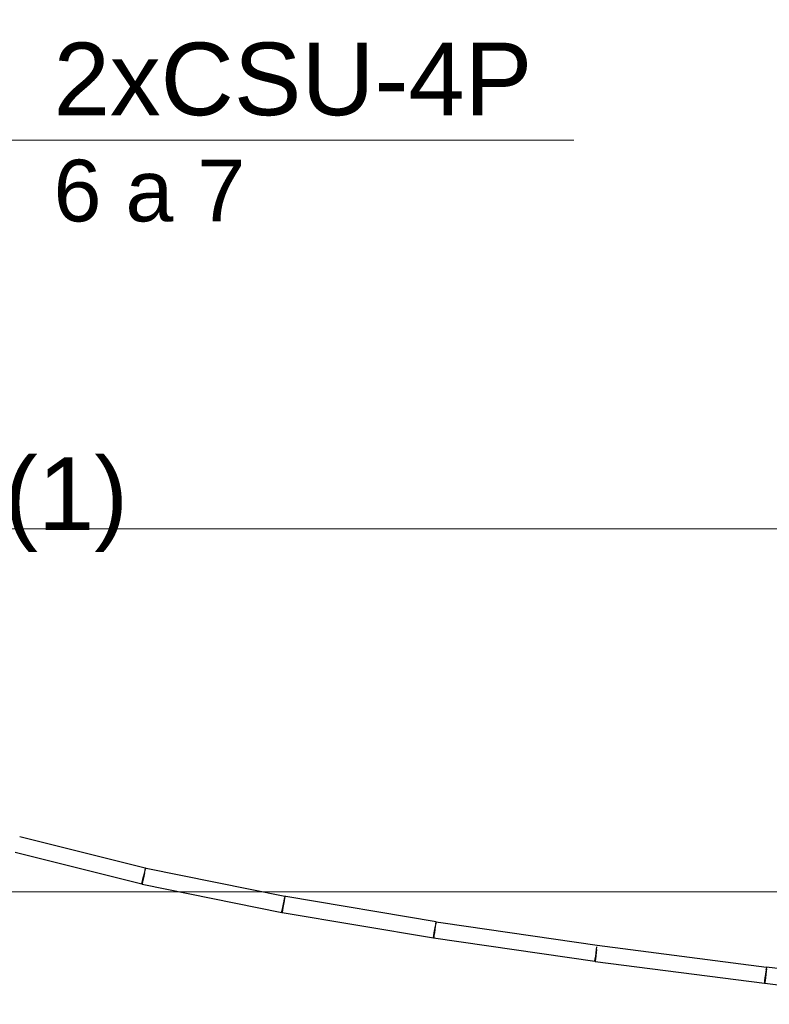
# Model space of a CAD drawing. Header units: millimetres. Extents: x 4476663 to 4477054, y -30323851 to -30323414.
# Tile 213 of 256: x 4476895.01 to 4476897.07, y -30323530.18 to -30323527.47. Entities that reach past the tile are written whole.
import ezdxf

# ---------------------------------------------------------------- set-up
doc = ezdxf.new("R2010")
doc.units = ezdxf.units.MM
doc.linetypes.add('NULL', pattern=[0])
for name, color, linetype, lineweight in [('CE-Condutos (Teto)', 1, 'Continuous', 25), ('CE-Textos fios', 7, 'Continuous', 9), ('IFC-Parede padrão-Contorno', 44, 'Continuous', 5), ('Textos', 7, 'Continuous', 9)]:
    doc.layers.add(name, color=color, linetype=linetype, lineweight=lineweight)
doc.styles.add('ARIAL', font='arial.ttf')

msp = doc.modelspace()

# ---------------------------------------------------------------- linework, layer by layer
at = {"layer": 'CE-Condutos (Teto)'}
for p, q in [((4476895.3538, -30323529.8034), (4476895.0076, -30323529.7169)), ((4476894.9953, -30323529.7597), (4476895.344, -30323529.8469)), ((4476895.3536, -30323529.8044), (4476895.3527, -30323529.8089)), ((4476895.3533, -30323529.8098), (4476895.3545, -30323529.805)), ((4476895.3548, -30323529.8037), (4476895.3538, -30323529.8034)), ((4476895.3564, -30323529.8041), (4476895.3538, -30323529.8036)), ((4476895.3545, -30323529.805), (4476895.3548, -30323529.8038)), ((4476895.3548, -30323529.8038), (4476895.3548, -30323529.8037)), ((4476895.7383, -30323529.8813), (4476895.3564, -30323529.8041)), ((4476895.347, -30323529.8349), (4476895.3492, -30323529.8261)), ((4476895.3494, -30323529.8252), (4476895.3476, -30323529.8341)), ((4476895.3492, -30323529.8261), (4476895.3494, -30323529.8253)), ((4476895.3512, -30323529.8162), (4476895.3494, -30323529.8252)), ((4476895.3494, -30323529.8253), (4476895.3514, -30323529.8173)), ((4476895.3514, -30323529.8173), (4476895.3533, -30323529.8098)), ((4476895.344, -30323529.8469), (4476895.3441, -30323529.8463)), ((4476895.3441, -30323529.8463), (4476895.3452, -30323529.842)), ((4476895.3452, -30323529.8462), (4476895.3449, -30323529.8472)), ((4476895.3449, -30323529.8472), (4476895.7302, -30323529.9251)), ((4476895.3452, -30323529.842), (4476895.347, -30323529.8349)), ((4476895.3461, -30323529.8415), (4476895.3452, -30323529.8462)), ((4476895.3476, -30323529.8341), (4476895.3461, -30323529.8415)), ((4476895.7375, -30323529.8862), (4476895.7363, -30323529.8934)), ((4476895.7364, -30323529.8941), (4476895.7379, -30323529.8867)), ((4476895.7382, -30323529.8819), (4476895.7375, -30323529.8862)), ((4476895.739, -30323529.8814), (4476895.7383, -30323529.8813)), ((4476895.7415, -30323529.8819), (4476895.7383, -30323529.8814)), ((4476895.739, -30323529.8815), (4476895.739, -30323529.8814)), ((4476896.1555, -30323529.9516), (4476895.7415, -30323529.8819)), ((4476895.7313, -30323529.9194), (4476895.7328, -30323529.9119)), ((4476895.7332, -30323529.9113), (4476895.7319, -30323529.919)), ((4476895.7328, -30323529.9119), (4476895.7346, -30323529.903)), ((4476895.7348, -30323529.9023), (4476895.7332, -30323529.9113)), ((4476895.7346, -30323529.903), (4476895.7364, -30323529.8941)), ((4476895.7363, -30323529.8934), (4476895.7348, -30323529.9023)), ((4476895.7302, -30323529.9251), (4476895.7304, -30323529.924)), ((4476895.7304, -30323529.924), (4476895.7313, -30323529.9194)), ((4476895.7311, -30323529.9239), (4476895.7309, -30323529.9253)), ((4476895.7309, -30323529.9253), (4476896.1481, -30323529.9955)), ((4476895.7319, -30323529.919), (4476895.7311, -30323529.9239)), ((4476896.1533, -30323529.9631), (4476896.152, -30323529.972)), ((4476896.152, -30323529.9725), (4476896.1535, -30323529.9636)), ((4476896.1543, -30323529.956), (4476896.1533, -30323529.9631)), ((4476896.1549, -30323529.952), (4476896.1543, -30323529.956)), ((4476896.1547, -30323529.9564), (4476896.1554, -30323529.9522)), ((4476896.1748, -30323529.9548), (4476896.1549, -30323529.952)), ((4476896.1554, -30323529.952), (4476896.1555, -30323529.9516)), ((4476896.5995, -30323530.0164), (4476896.1748, -30323529.9548)), ((4476896.1481, -30323529.9955), (4476896.1483, -30323529.9941)), ((4476896.1483, -30323529.9941), (4476896.1491, -30323529.9892)), ((4476896.1488, -30323529.994), (4476896.1486, -30323529.9956)), ((4476896.1486, -30323529.9956), (4476896.5932, -30323530.06)), ((4476896.1496, -30323529.9889), (4476896.1488, -30323529.994)), ((4476896.1491, -30323529.9892), (4476896.1504, -30323529.9816)), ((4476896.1507, -30323529.9811), (4476896.1496, -30323529.9889)), ((4476896.1504, -30323529.9816), (4476896.152, -30323529.9725)), ((4476896.152, -30323529.972), (4476896.1507, -30323529.9811)), ((4476896.5979, -30323530.0275), (4476896.5989, -30323530.0205)), ((4476897.0665, -30323530.0766), (4476896.5992, -30323530.0162)), ((4476896.5992, -30323530.0162), (4476896.5992, -30323530.0163)), ((4476896.5942, -30323530.0533), (4476896.5953, -30323530.0455)), ((4476896.5955, -30323530.0452), (4476896.5945, -30323530.0531)), ((4476896.5953, -30323530.0455), (4476896.5966, -30323530.0364)), ((4476896.5967, -30323530.0361), (4476896.5955, -30323530.0452)), ((4476896.5966, -30323530.0364), (4476896.5979, -30323530.0275)), ((4476896.5978, -30323530.0272), (4476896.5967, -30323530.0361)), ((4476896.5932, -30323530.06), (4476896.5934, -30323530.0585)), ((4476896.5934, -30323530.0585), (4476896.5942, -30323530.0533)), ((4476896.5938, -30323530.0584), (4476896.5936, -30323530.0601)), ((4476896.5936, -30323530.0601), (4476897.061, -30323530.1204)), ((4476896.5945, -30323530.0531), (4476896.5938, -30323530.0584)), ((4476897.0662, -30323530.0805), (4476897.0667, -30323530.0766)), ((4476897.5521, -30323530.1345), (4476897.0665, -30323530.0765)), ((4476897.0665, -30323530.0765), (4476897.0665, -30323530.0766)), ((4476897.0667, -30323530.0766), (4476897.0665, -30323530.0766)), ((4476897.0629, -30323530.1056), (4476897.0641, -30323530.0964)), ((4476897.0641, -30323530.0962), (4476897.063, -30323530.1054)), ((4476897.0652, -30323530.0873), (4476897.0641, -30323530.0962)), ((4476897.0641, -30323530.0964), (4476897.0652, -30323530.0875)), ((4476897.066, -30323530.0804), (4476897.0652, -30323530.0873)), ((4476897.0657, -30323530.0839), (4476897.0662, -30323530.0805)), ((4476897.061, -30323530.1204), (4476897.0612, -30323530.1187)), ((4476897.0612, -30323530.1187), (4476897.0619, -30323530.1134)), ((4476897.0614, -30323530.1186), (4476897.0612, -30323530.1204)), ((4476897.0612, -30323530.1204), (4476897.5469, -30323530.1785)), ((4476897.0621, -30323530.1133), (4476897.0614, -30323530.1186)), ((4476897.0619, -30323530.1134), (4476897.0629, -30323530.1056)), ((4476897.063, -30323530.1054), (4476897.0621, -30323530.1133))]:
    msp.add_line(p, q, dxfattribs=at)
at = {"layer": 'CE-Textos fios'}
msp.add_line((4476894.9867, -30323527.7979), (4476896.5352, -30323527.7979), dxfattribs=at)
at = {"layer": 'IFC-Parede padrão-Contorno', "color": 8, "lineweight": 5}
for p, q in [((4476890.1033, -30323528.8684), (4476896.1722, -30323528.8684)), ((4476896.1722, -30323528.8684), (4476897.5473, -30323528.8684)), ((4476890.1033, -30323529.8684), (4476896.1722, -30323529.8684)), ((4476896.1722, -30323529.8684), (4476897.5473, -30323529.8684))]:
    msp.add_line(p, q, dxfattribs=at)

# ---------------------------------------------------------------- texts
at = {"layer": 'CE-Textos fios', "linetype": 'NULL', "attachment_point": 7, "line_spacing_factor": 0.6, "style": 'ARIAL'}
for s, insert, char_height, width in [('2xCSU-4P', (4476895.101, -30323527.7319), 0.2, 2.639939), ('6 a 7', (4476895.101, -30323528.024), 0.17, 1.056021)]:
    msp.add_mtext(s, dxfattribs=dict(at, insert=insert, char_height=char_height, width=width))
at = {"layer": 'Textos', "linetype": 'NULL', "insert": (4476894.3127, -30323528.9321), "char_height": 0.2, "width": 1.987195, "attachment_point": 7, "line_spacing_factor": 0.6, "style": 'ARIAL'}
msp.add_mtext('RJ45(1)', dxfattribs=at)

doc.saveas('drawing.dxf')
